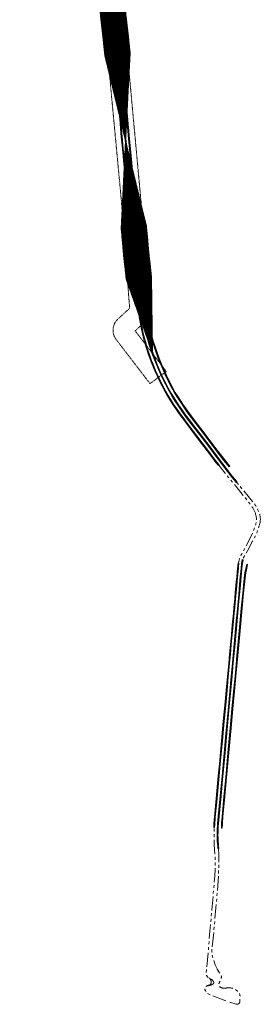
# Model space of a CAD drawing. Header units: metres. Extents: x 119281 to 119471, y 518617 to 521499.
# Tile 1 of 6: x 119281 to 119471, y 518617 to 519391. Entities that reach past the tile are written whole.
import ezdxf

# ---------------------------------------------------------------- set-up
doc = ezdxf.new("R2010")
doc.units = ezdxf.units.M
doc.header["$MEASUREMENT"] = 0
for name, pattern in [('DGN Style 2', [0.044195, 0.026517, -0.017678]), ('DGN Style 4', [0.070712, 0.035356, -0.017678, 0, -0.017678]), ('PHANTOM', [0.0635, 0.03175, -0.00635, 0.00635, -0.00635, 0.00635, -0.00635])]:
    doc.linetypes.add(name, pattern=pattern)
for name, color, linetype, lineweight in [('A_EM-VELD-BESTEMMINGSPLAN', 9, 'DGN Style 4', 0), ('A_EM-VELD-OBV-REVISIE', 6, 'DGN Style 2', 0), ('A_EM-VELD-OBV-REVISIE-ARCERING', 254, 'Continuous', 0), ('A_HS_MANTELBUIS', 1, 'Continuous', 0), ('A_HS_TRACE', 3, 'PHANTOM', 0)]:
    doc.layers.add(name, color=color, linetype=linetype, lineweight=lineweight)

msp = doc.modelspace()

# ---------------------------------------------------------------- hatches: boundary and pattern name
at = {"layer": 'A_EM-VELD-OBV-REVISIE-ARCERING'}
h = msp.add_hatch(dxfattribs=at)
h.set_pattern_fill('HATCH', color=256, style=0, pattern_type=2)
h.set_pattern_definition([(45, (119349.19362, 519442.59567), (-0.1767767, 0.1767767), [])])
h.paths.add_polyline_path([(119336.73, 519491.18), (119337.12, 519486.96), (119337.42, 519482.76), (119337.84, 519476.57), (119340.14, 519450.85), (119341.62, 519432.34), (119343.41, 519412.01), (119345.33, 519391.07), (119347.14, 519374.96), (119347.81, 519369.29), (119348.16, 519365.2), (119348.44, 519362.3), (119364.89, 519295.26), (119368.35, 519364.2), (119368.08, 519367), (119367.71, 519371.31), (119367.01, 519377.25), (119365.23, 519393.1), (119363.32, 519413.8), (119361.55, 519434.01), (119360.07, 519452.54), (119357.78, 519478.14), (119357.37, 519484.15), (119357.06, 519488.6), (119356.59, 519493.67), (119356.26, 519497.33), (119355.84, 519501.67), (119355.41, 519506.02), (119354.98, 519510.33), (119354.56, 519514.63), (119354.49, 519515.37), (119338.45, 519577.75), (119334.61, 519513.23), (119334.66, 519512.71), (119335.08, 519508.37), (119335.51, 519504.04), (119335.94, 519499.73), (119336.34, 519495.47), (119336.67, 519491.87)])
h = msp.add_hatch(dxfattribs=at)
h.set_pattern_fill('HATCH', color=256, style=0, pattern_type=2)
h.set_pattern_definition([(45, (119373.82892, 519217.13166), (-0.1767767, 0.1767767), [])])
h.paths.add_polyline_path([(119381.27, 519228.22), (119364.89, 519295.26), (119361.36, 519226.3), (119361.52, 519224.72), (119361.94, 519220.46), (119362.47, 519214.82), (119362.9, 519208.89), (119363.72, 519200.54), (119364.48, 519194.19), (119364.95, 519190.04), (119365.29, 519186.66), (119386.03, 519128.44), (119385.19, 519188.66), (119384.83, 519192.16), (119384.34, 519196.51), (119383.6, 519202.7), (119382.83, 519210.57), (119382.41, 519216.49), (119381.84, 519222.4), (119381.42, 519226.66)])

# ---------------------------------------------------------------- linework, layer by layer
at = {"layer": 'A_EM-VELD-BESTEMMINGSPLAN', "flags": 128}
msp.add_lwpolyline([(119322.3, 519835.41, -0.088022), (119322.51, 519837.86), (119342.49, 519913.4, 0.184346), (119341.85, 519928.4), (119304.6, 520021.6), (119341.9, 520065.99, 0.160715), (119344.23, 520071.81), (119346.6, 520109.91), (119383.79, 520289.83, 0.035689), (119384.82, 520297.63), (119386.03, 520317.45), (119386.11, 520321.56), (119387.88, 520350.66), (119394.68, 520462.73), (119398.7, 520529.15), (119403.51, 520607.5), (119404.38, 520622.18), (119404.64, 520625.97), (119404.65, 520626.11), (119411.09, 520716.52), (119411.93, 520727.32), (119416.52, 520794.37), (119426.12, 520952.6, 0.023171), (119426.14, 520954), (119426.55, 521086.01), (119400.08, 521086.37), (119389.82, 521032.5), (119389.8, 521032.32, 0.036568), (119389.74, 521030.84), (119390.15, 521018.45), (119389.34, 521002.74), (119388.48, 520990.38), (119387.53, 520975.36), (119385.91, 520950.18, 0.020941), (119385.9, 520949.31), (119386.29, 520932.21), (119376.44, 520777.07), (119375.2, 520766.29), (119373.59, 520760.82), (119365.61, 520742.66), (119364.15, 520739.02, 0.079249), (119363.11, 520734.4), (119362, 520717.14, 0.048099), (119362.06, 520715.22), (119363.56, 520703.62), (119362.26, 520677.62, 0.047516), (119362.34, 520675.74), (119364.81, 520658.06, 0.022314), (119364.97, 520657.17), (119366.82, 520649.24), (119363.15, 520584.01), (119363.13, 520583.41), (119362.79, 520561.94, -0.013612), (119362.78, 520561.72), (119356.18, 520452.91), (119351.22, 520371.17), (119349.85, 520340.32), (119340.82, 520331.85, 0.188825), (119337.69, 520325.27), (119337.26, 520319.29, 0.104172), (119337.82, 520315.21), (119342.87, 520301.14), (119329.97, 520100.23), (119328.38, 520074.77), (119301.49, 520042.77), (119299.57, 520040.85), (119297.36, 520039.27), (119285.41, 520032.09), (119285.15, 520031.88, 0.344083), (119282.31, 520019.9), (119327.15, 519922.1, -0.193862), (119327.27, 519918.33), (119327.19, 519918.11), (119306.9, 519841.43, 0.088428), (119306.32, 519834.44), (119330.52, 519577.64), (119361.49, 519248.5, 0.008402), (119361.5, 519248.38), (119368.04, 519163.81), (119358.77, 519155.26, 0.377158), (119357.14, 519139.56), (119357.2, 519139.47), (119359.53, 519136.47), (119384.09, 519104.51), (119396.94, 519114.06), (119372.35, 519146.02), (119379.25, 519152.38, 0.229471), (119384.03, 519164.56), (119380.73, 519207.18), (119338.99, 519658.33), (119322.3, 519835.41)], format="xyb", close=True, dxfattribs=at)
at = {"layer": 'A_EM-VELD-OBV-REVISIE', "flags": 128}
for points in [[(119356.59, 519493.67), (119356.59, 519493.68), (119357.06, 519488.6), (119357.37, 519484.15), (119357.78, 519478.14), (119360.07, 519452.54), (119361.55, 519434.01), (119363.32, 519413.8), (119365.23, 519393.1), (119367.01, 519377.25), (119367.71, 519371.31), (119368.08, 519367), (119368.35, 519364.2), (119364.89, 519295.26), (119348.44, 519362.3), (119348.16, 519365.2), (119347.81, 519369.29), (119347.14, 519374.96), (119345.33, 519391.07), (119343.41, 519412.01), (119341.62, 519432.34), (119340.14, 519450.85), (119337.84, 519476.57), (119337.42, 519482.76), (119337.12, 519486.96), (119336.67, 519491.87)], [(119381.27, 519228.22), (119364.89, 519295.26), (119361.36, 519226.3), (119361.52, 519224.72), (119361.94, 519220.46), (119362.47, 519214.82), (119362.9, 519208.89), (119363.72, 519200.54), (119364.48, 519194.19), (119364.95, 519190.04), (119365.29, 519186.66), (119386.03, 519128.44), (119385.19, 519188.66), (119384.83, 519192.16), (119384.34, 519196.51), (119383.6, 519202.7), (119382.83, 519210.57), (119382.41, 519216.49), (119381.84, 519222.4), (119381.42, 519226.66), (119381.27, 519228.22)]]:
    msp.add_lwpolyline(points, dxfattribs=at)
at = {"layer": 'A_EM-VELD-OBV-REVISIE-ARCERING', "flags": 128}
msp.add_lwpolyline([(119345.33, 519391.07), (119347.14, 519374.96), (119347.81, 519369.29), (119348.16, 519365.2), (119348.44, 519362.3), (119364.89, 519295.26), (119368.35, 519364.2), (119368.08, 519367), (119367.71, 519371.31), (119367.01, 519377.25), (119365.23, 519393.1)], dxfattribs=at)
msp.add_lwpolyline([(119381.27, 519228.22), (119364.89, 519295.26), (119361.36, 519226.3), (119361.52, 519224.72), (119361.94, 519220.46), (119362.47, 519214.82), (119362.9, 519208.89), (119363.72, 519200.54), (119364.48, 519194.19), (119364.95, 519190.04), (119365.29, 519186.66), (119386.03, 519128.44), (119385.19, 519188.66), (119384.83, 519192.16), (119384.34, 519196.51), (119383.6, 519202.7), (119382.83, 519210.57), (119382.41, 519216.49), (119381.84, 519222.4), (119381.42, 519226.66), (119381.27, 519228.22)], close=True, dxfattribs=at)
at = {"layer": 'A_HS_MANTELBUIS', "lineweight": 0}
for p, q in [((119356.73, 519376.06), (119357.07, 519376.1)), ((119356.73, 519376.06), (119357.41, 519370.26)), ((119357.42, 519376.15), (119357.07, 519376.1)), ((119357.42, 519376.15), (119358.11, 519370.34)), ((119355.75, 519363.02), (119356.1, 519363.03)), ((119355.75, 519363.02), (119355.83, 519360.38)), ((119356.45, 519363.04), (119356.1, 519363.03)), ((119356.45, 519363.04), (119356.53, 519360.4)), ((119357.41, 519370.26), (119358.03, 519363.33)), ((119358.03, 519363.33), (119358.72, 519355.95)), ((119358.11, 519370.34), (119358.73, 519363.39)), ((119358.73, 519363.39), (119359.41, 519356.02)), ((119361.21, 519364.68), (119361.56, 519364.7)), ((119361.21, 519364.68), (119361.68, 519356.11)), ((119361.91, 519364.72), (119361.56, 519364.7)), ((119361.91, 519364.72), (119362.38, 519356.16)), ((119355.83, 519360.38), (119355.91, 519357.67)), ((119355.91, 519357.67), (119355.93, 519356.93)), ((119355.93, 519356.93), (119356.01, 519355.9)), ((119356.01, 519355.9), (119356.76, 519347.43)), ((119356.53, 519360.4), (119356.61, 519357.69)), ((119356.61, 519357.69), (119356.63, 519356.97)), ((119356.63, 519356.97), (119356.71, 519355.96)), ((119356.71, 519355.96), (119357.46, 519347.49)), ((119358.72, 519355.95), (119359.73, 519345.25)), ((119359.41, 519356.02), (119360.43, 519345.32)), ((119361.68, 519356.11), (119361.88, 519353.52)), ((119362.38, 519356.16), (119362.58, 519353.58)), ((119356.76, 519347.43), (119357.75, 519337.46)), ((119357.46, 519347.49), (119358.45, 519337.53)), ((119361.88, 519353.52), (119362.75, 519343.91)), ((119362.58, 519353.58), (119363.45, 519343.97)), ((119359.73, 519345.25), (119360.92, 519333.17)), ((119360.43, 519345.32), (119361.61, 519333.24)), ((119362.75, 519343.91), (119364.08, 519330.12)), ((119363.45, 519343.97), (119364.77, 519330.19)), ((119357.75, 519337.46), (119358.68, 519327.94)), ((119358.45, 519337.53), (119359.38, 519328.01)), ((119360.92, 519333.17), (119361.66, 519325.32)), ((119361.61, 519333.24), (119362.36, 519325.39)), ((119358.68, 519327.94), (119359.38, 519320.83)), ((119359.38, 519328.01), (119360.08, 519320.9)), ((119361.66, 519325.32), (119362.98, 519311.49)), ((119362.36, 519325.39), (119363.67, 519311.56)), ((119364.08, 519330.12), (119365.27, 519317.6)), ((119364.77, 519330.19), (119365.96, 519317.66)), ((119359.38, 519320.83), (119360.19, 519312.44)), ((119360.08, 519320.9), (119360.88, 519312.51)), ((119365.27, 519317.6), (119366.39, 519305.76)), ((119365.96, 519317.66), (119367.09, 519305.83)), ((119360.19, 519312.44), (119361.21, 519301.42)), ((119360.88, 519312.51), (119361.91, 519301.48)), ((119362.98, 519311.49), (119363.88, 519302.11)), ((119363.67, 519311.56), (119364.57, 519302.18)), ((119361.21, 519301.42), (119361.71, 519295.89)), ((119361.91, 519301.48), (119362.41, 519295.95)), ((119363.88, 519302.11), (119365.03, 519290.09)), ((119364.57, 519302.18), (119365.72, 519290.15)), ((119366.39, 519305.76), (119367.23, 519296.87)), ((119367.09, 519305.83), (119367.93, 519296.94)), ((119361.71, 519295.89), (119362.35, 519289.03)), ((119362.41, 519295.95), (119363.05, 519289.1)), ((119367.23, 519296.87), (119368.26, 519286.26)), ((119367.93, 519296.94), (119368.95, 519286.32)), ((119362.35, 519289.03), (119363.15, 519280.25)), ((119363.05, 519289.1), (119363.85, 519280.32)), ((119365.03, 519290.09), (119365.82, 519281.64)), ((119365.72, 519290.15), (119366.52, 519281.71)), ((119368.26, 519286.26), (119369.33, 519275.02)), ((119368.95, 519286.32), (119370.02, 519275.09)), ((119363.15, 519280.25), (119364.19, 519269.05)), ((119363.85, 519280.32), (119364.89, 519269.12)), ((119365.82, 519281.64), (119366.51, 519274.35)), ((119366.52, 519281.71), (119367.21, 519274.42)), ((119366.51, 519274.35), (119367.3, 519266.06)), ((119367.21, 519274.42), (119367.99, 519266.13)), ((119369.33, 519275.02), (119370.5, 519262.58)), ((119370.02, 519275.09), (119371.19, 519262.65)), ((119364.19, 519269.05), (119365.2, 519258.69)), ((119364.89, 519269.12), (119365.9, 519258.76)), ((119367.3, 519266.06), (119368.06, 519257.92)), ((119367.99, 519266.13), (119368.76, 519257.98)), ((119370.5, 519262.58), (119371.94, 519247.23)), ((119371.19, 519262.65), (119372.64, 519247.29)), ((119365.2, 519258.69), (119366.23, 519248.04)), ((119365.9, 519258.76), (119366.93, 519248.11)), ((119368.06, 519257.92), (119368.9, 519249.17)), ((119368.76, 519257.98), (119369.6, 519249.24)), ((119366.23, 519248.04), (119367.03, 519239.84)), ((119366.93, 519248.11), (119367.72, 519239.9)), ((119368.9, 519249.17), (119369.88, 519238.82)), ((119369.6, 519249.24), (119370.58, 519238.89)), ((119371.94, 519247.23), (119373.16, 519234.37)), ((119372.64, 519247.29), (119373.86, 519234.43)), ((119367.03, 519239.84), (119367.86, 519231.01)), ((119367.72, 519239.9), (119368.56, 519231.08)), ((119369.88, 519238.82), (119371.04, 519226.55)), ((119370.58, 519238.89), (119371.73, 519226.62)), ((119373.16, 519234.37), (119373.45, 519231.25)), ((119373.45, 519231.25), (119373.83, 519227.5)), ((119373.86, 519234.43), (119374.15, 519231.32)), ((119374.15, 519231.32), (119374.53, 519227.57)), ((119367.86, 519231.01), (119368.44, 519225.22)), ((119368.44, 519225.22), (119368.79, 519225.26)), ((119368.56, 519231.08), (119369.14, 519225.29)), ((119369.14, 519225.29), (119368.79, 519225.26)), ((119371.04, 519226.55), (119371.54, 519221.4)), ((119371.73, 519226.62), (119372.24, 519221.46)), ((119373.83, 519227.5), (119374.18, 519227.54)), ((119374.53, 519227.57), (119374.18, 519227.54)), ((119371.54, 519221.4), (119372.09, 519215.62)), ((119372.24, 519221.46), (119372.79, 519215.69)), ((119372.79, 519215.69), (119372.44, 519215.66)), ((119372.09, 519215.62), (119372.44, 519215.66)), ((119373.31, 519201.58), (119373.66, 519201.62)), ((119373.31, 519201.58), (119373.74, 519198.01)), ((119374.01, 519201.66), (119373.66, 519201.62)), ((119374.01, 519201.66), (119374.43, 519198.09)), ((119373.74, 519198.01), (119374.23, 519193.84)), ((119374.23, 519193.84), (119374.62, 519190.32)), ((119374.43, 519198.09), (119374.92, 519193.92)), ((119374.92, 519193.92), (119375.31, 519190.4)), ((119371.25, 519187.21), (119371.59, 519187.29)), ((119371.25, 519187.21), (119372.71, 519181.45)), ((119371.93, 519187.38), (119371.59, 519187.29)), ((119371.93, 519187.38), (119373.41, 519181.57)), ((119374.62, 519190.32), (119375, 519186.44)), ((119375, 519186.44), (119375.28, 519183.34)), ((119375.31, 519190.4), (119375.7, 519186.51)), ((119375.7, 519186.51), (119375.97, 519183.41)), ((119377.57, 519188.4), (119377.92, 519188.44)), ((119377.57, 519188.4), (119378.55, 519180.55)), ((119378.27, 519188.48), (119377.92, 519188.44)), ((119378.27, 519188.48), (119379.25, 519180.63)), ((119372.71, 519181.45), (119373.2, 519177.16)), ((119373.2, 519177.16), (119373.71, 519172.12)), ((119373.41, 519181.57), (119373.9, 519177.24)), ((119373.9, 519177.24), (119374.41, 519172.18)), ((119375.28, 519183.34), (119375.6, 519179.86)), ((119375.6, 519179.86), (119375.92, 519176.42)), ((119375.97, 519183.41), (119376.29, 519179.93)), ((119376.29, 519179.93), (119376.62, 519176.49)), ((119378.55, 519180.55), (119379.48, 519172)), ((119379.25, 519180.63), (119380.17, 519172.08)), ((119373.71, 519172.12), (119373.97, 519169.34)), ((119373.97, 519169.34), (119374.17, 519167.36)), ((119374.41, 519172.18), (119374.67, 519169.4)), ((119374.67, 519169.4), (119374.87, 519167.43)), ((119375.92, 519176.42), (119376.22, 519173.28)), ((119376.22, 519173.28), (119376.57, 519169.54)), ((119376.57, 519169.54), (119376.91, 519166.46)), ((119376.62, 519176.49), (119376.92, 519173.35)), ((119376.92, 519173.35), (119377.27, 519169.62)), ((119377.27, 519169.62), (119377.61, 519166.54)), ((119379.48, 519172), (119380.03, 519167.03)), ((119380.17, 519172.08), (119380.72, 519167.11)), ((119374.17, 519167.36), (119374.36, 519165.5)), ((119374.36, 519165.5), (119374.51, 519164.1)), ((119374.51, 519164.1), (119374.8, 519161.91)), ((119374.8, 519161.91), (119375.01, 519160.31)), ((119374.87, 519167.43), (119375.06, 519165.57)), ((119375.06, 519165.57), (119375.21, 519164.18)), ((119375.21, 519164.18), (119375.49, 519162.01)), ((119375.49, 519162.01), (119375.7, 519160.4)), ((119376.91, 519166.46), (119377.05, 519165.19)), ((119377.05, 519165.19), (119377.62, 519160.82)), ((119377.61, 519166.54), (119377.75, 519165.27)), ((119377.75, 519165.27), (119378.32, 519160.92)), ((119380.03, 519167.03), (119380.28, 519164.86)), ((119380.28, 519164.86), (119380.58, 519162.68)), ((119380.58, 519162.68), (119380.87, 519160.5)), ((119380.72, 519167.11), (119380.98, 519164.94)), ((119380.98, 519164.94), (119381.27, 519162.77)), ((119381.27, 519162.77), (119381.57, 519160.6)), ((119375.01, 519160.31), (119375.19, 519159.09)), ((119375.19, 519159.09), (119375.52, 519156.99)), ((119375.52, 519156.99), (119375.99, 519154.24)), ((119375.7, 519160.4), (119375.88, 519159.2)), ((119375.88, 519159.2), (119376.21, 519157.1)), ((119375.99, 519154.24), (119376.53, 519151.26)), ((119376.21, 519157.1), (119376.68, 519154.37)), ((119376.68, 519154.37), (119377.22, 519151.39)), ((119377.62, 519160.82), (119378.25, 519156.74)), ((119378.25, 519156.74), (119379.11, 519152.08)), ((119378.32, 519160.92), (119378.94, 519156.85)), ((119378.94, 519156.85), (119379.79, 519152.22)), ((119380.87, 519160.5), (119381.23, 519158.32)), ((119381.23, 519158.32), (119381.83, 519154.92)), ((119381.57, 519160.6), (119381.93, 519158.43)), ((119381.83, 519154.92), (119382.56, 519151.24)), ((119381.93, 519158.43), (119382.52, 519155.05)), ((119382.52, 519155.05), (119383.24, 519151.39)), ((119376.53, 519151.26), (119377.09, 519148.44)), ((119377.09, 519148.44), (119377.82, 519145.09)), ((119377.22, 519151.39), (119377.78, 519148.59)), ((119377.78, 519148.59), (119378.5, 519145.24)), ((119379.11, 519152.08), (119379.84, 519148.69)), ((119379.79, 519152.22), (119380.52, 519148.85)), ((119379.84, 519148.69), (119381.1, 519143.39)), ((119380.52, 519148.85), (119381.78, 519143.57)), ((119382.56, 519151.24), (119383.2, 519148.35)), ((119383.2, 519148.35), (119384.5, 519143.11)), ((119383.24, 519151.39), (119383.89, 519148.52)), ((119383.89, 519148.52), (119385.18, 519143.29)), ((119377.82, 519145.09), (119378.47, 519142.29)), ((119378.47, 519142.29), (119379.24, 519139.32)), ((119378.5, 519145.24), (119379.15, 519142.45)), ((119379.15, 519142.45), (119379.92, 519139.5)), ((119379.24, 519139.32), (119379.97, 519136.63)), ((119379.92, 519139.5), (119380.65, 519136.82)), ((119381.1, 519143.39), (119382.1, 519139.65)), ((119381.78, 519143.57), (119382.77, 519139.84)), ((119382.1, 519139.65), (119383.53, 519134.79)), ((119382.77, 519139.84), (119384.19, 519134.99)), ((119384.5, 519143.11), (119385.7, 519138.8)), ((119385.18, 519143.29), (119386.38, 519139)), ((119385.7, 519138.8), (119387.34, 519133.46)), ((119386.38, 519139), (119388.01, 519133.67)), ((119379.97, 519136.63), (119380.56, 519134.58)), ((119380.56, 519134.58), (119381.28, 519132.21)), ((119380.65, 519136.82), (119381.23, 519134.77)), ((119381.23, 519134.77), (119381.95, 519132.42)), ((119381.28, 519132.21), (119382.91, 519127.26)), ((119381.95, 519132.42), (119383.58, 519127.49)), ((119383.53, 519134.79), (119384.76, 519131)), ((119384.19, 519134.99), (119385.42, 519131.23)), ((119384.76, 519131), (119386.14, 519127.09)), ((119385.42, 519131.23), (119386.8, 519127.33)), ((119387.34, 519133.46), (119388.69, 519129.43)), ((119388.01, 519133.67), (119389.35, 519129.66)), ((119382.91, 519127.26), (119384.67, 519122.46)), ((119383.58, 519127.49), (119385.32, 519122.71)), ((119386.14, 519127.09), (119387.1, 519124.53)), ((119386.8, 519127.33), (119387.76, 519124.78)), ((119387.1, 519124.53), (119388.86, 519120)), ((119387.76, 519124.78), (119389.51, 519120.26)), ((119388.69, 519129.43), (119390.57, 519124.34)), ((119389.35, 519129.66), (119391.22, 519124.59)), ((119390.57, 519124.34), (119393.27, 519117.68)), ((119391.22, 519124.59), (119393.91, 519117.96)), ((119384.67, 519122.46), (119385.81, 519119.53)), ((119385.32, 519122.71), (119386.46, 519119.79)), ((119385.81, 519119.53), (119387.83, 519114.7)), ((119386.46, 519119.79), (119388.47, 519114.97)), ((119388.86, 519120), (119390.66, 519115.65)), ((119389.51, 519120.26), (119391.31, 519115.92)), ((119390.66, 519115.65), (119392.23, 519112.06)), ((119391.31, 519115.92), (119392.87, 519112.35)), ((119393.27, 519117.68), (119396.03, 519111.52)), ((119393.91, 519117.96), (119396.67, 519111.82)), ((119387.83, 519114.7), (119389.67, 519110.58)), ((119388.47, 519114.97), (119390.3, 519110.88)), ((119389.67, 519110.58), (119391.92, 519105.9)), ((119390.3, 519110.88), (119392.55, 519106.21)), ((119392.23, 519112.06), (119394.31, 519107.64)), ((119392.87, 519112.35), (119394.94, 519107.94)), ((119394.31, 519107.64), (119396.14, 519104)), ((119394.94, 519107.94), (119396.76, 519104.32)), ((119396.03, 519111.52), (119398.99, 519105.44)), ((119396.67, 519111.82), (119399.61, 519105.76)), ((119391.92, 519105.9), (119393.66, 519102.49)), ((119392.55, 519106.21), (119394.28, 519102.82)), ((119393.66, 519102.49), (119396.01, 519098.13)), ((119394.28, 519102.82), (119396.62, 519098.47)), ((119396.14, 519104), (119398.08, 519100.36)), ((119396.76, 519104.32), (119398.69, 519100.7)), ((119398.08, 519100.36), (119400.13, 519096.76)), ((119398.69, 519100.7), (119400.73, 519097.11)), ((119398.99, 519105.44), (119401.1, 519101.47)), ((119399.61, 519105.76), (119401.72, 519101.79)), ((119401.1, 519101.47), (119403.33, 519097.28)), ((119401.72, 519101.79), (119403.93, 519097.63)), ((119396.01, 519098.13), (119397.81, 519094.98)), ((119396.62, 519098.47), (119398.42, 519095.33)), ((119397.81, 519094.98), (119399.7, 519091.84)), ((119398.42, 519095.33), (119400.29, 519092.2)), ((119400.13, 519096.76), (119401.9, 519093.82)), ((119400.29, 519092.2), (119402.65, 519088.48)), ((119400.73, 519097.11), (119402.5, 519094.18)), ((119401.9, 519093.82), (119403.7, 519090.98)), ((119402.5, 519094.18), (119404.29, 519091.37)), ((119403.33, 519097.28), (119405.66, 519093.68)), ((119403.93, 519097.63), (119406.24, 519094.06)), ((119405.66, 519093.68), (119409.32, 519088.01)), ((119406.24, 519094.06), (119409.91, 519088.41)), ((119399.7, 519091.84), (119402.06, 519088.1)), ((119402.06, 519088.1), (119405.33, 519083.27)), ((119402.65, 519088.48), (119405.9, 519083.67)), ((119403.7, 519090.98), (119405.95, 519087.57)), ((119404.29, 519091.37), (119406.53, 519087.96)), ((119405.95, 519087.57), (119408.7, 519083.59)), ((119406.53, 519087.96), (119409.27, 519083.99)), ((119409.32, 519088.01), (119413.2, 519082.49)), ((119409.91, 519088.41), (119413.76, 519082.91)), ((119405.33, 519083.27), (119407.14, 519080.72)), ((119405.9, 519083.67), (119407.7, 519081.12)), ((119407.14, 519080.72), (119409.54, 519077.44)), ((119407.7, 519081.12), (119410.1, 519077.86)), ((119408.7, 519083.59), (119411.56, 519079.6)), ((119409.27, 519083.99), (119412.13, 519080.01)), ((119409.54, 519077.44), (119411.39, 519074.99)), ((119410.1, 519077.86), (119411.95, 519075.41)), ((119411.56, 519079.6), (119415.28, 519074.63)), ((119412.13, 519080.01), (119415.84, 519075.06)), ((119413.2, 519082.49), (119419.95, 519073.57)), ((119413.76, 519082.91), (119420.5, 519073.99)), ((119411.39, 519074.99), (119415.98, 519068.9)), ((119411.95, 519075.41), (119416.54, 519069.33)), ((119415.28, 519074.63), (119420.08, 519068.32)), ((119415.84, 519075.06), (119420.64, 519068.74)), ((119415.98, 519068.9), (119419.61, 519064.12)), ((119416.54, 519069.33), (119420.17, 519064.55)), ((119419.95, 519073.57), (119425.34, 519066.49)), ((119420.5, 519073.99), (119425.89, 519066.91)), ((119420.64, 519068.74), (119425.32, 519062.62)), ((119419.61, 519064.12), (119424.65, 519057.53)), ((119420.08, 519068.32), (119424.76, 519062.2)), ((119420.17, 519064.55), (119425.2, 519057.95)), ((119424.76, 519062.2), (119430.83, 519054.32)), ((119425.32, 519062.62), (119431.39, 519054.74)), ((119425.34, 519066.49), (119434.67, 519054.19)), ((119425.89, 519066.91), (119435.23, 519054.61)), ((119424.65, 519057.53), (119428.97, 519051.81)), ((119425.2, 519057.95), (119429.53, 519052.23)), ((119430.83, 519054.32), (119435.97, 519047.63)), ((119431.39, 519054.74), (119436.52, 519048.05)), ((119434.67, 519054.19), (119442.07, 519044.43)), ((119435.23, 519054.61), (119442.62, 519044.86)), ((119428.97, 519051.81), (119433.26, 519046.11)), ((119429.53, 519052.23), (119433.82, 519046.53)), ((119433.26, 519046.11), (119435.23, 519043.53)), ((119433.82, 519046.53), (119435.79, 519043.95)), ((119435.97, 519047.63), (119445.19, 519035.45)), ((119436.52, 519048.05), (119445.75, 519035.88)), ((119435.23, 519043.53), (119435.9, 519042.66)), ((119435.79, 519043.95), (119436.44, 519043.1)), ((119435.9, 519042.66), (119437.92, 519040.19)), ((119436.44, 519043.1), (119438.46, 519040.63)), ((119437.92, 519040.19), (119438.19, 519040.41)), ((119438.46, 519040.63), (119438.19, 519040.41)), ((119442.07, 519044.43), (119445.19, 519040.72)), ((119442.62, 519044.86), (119445.72, 519041.17)), ((119445.19, 519040.72), (119446.48, 519039.2)), ((119445.72, 519041.17), (119447.01, 519039.66)), ((119446.48, 519039.2), (119446.75, 519039.43)), ((119447.01, 519039.66), (119446.75, 519039.43)), ((119445.19, 519035.45), (119448.31, 519031.39)), ((119445.75, 519035.88), (119448.86, 519031.82)), ((119448.31, 519031.39), (119450.27, 519028.92)), ((119448.86, 519031.82), (119450.82, 519029.36)), ((119450.27, 519028.92), (119452.2, 519026.53)), ((119450.82, 519029.36), (119452.74, 519026.97)), ((119452.2, 519026.53), (119452.47, 519026.75)), ((119452.74, 519026.97), (119452.47, 519026.75)), ((119453.43, 518963.68), (119452.74, 518956.7)), ((119453.43, 518963.68), (119453.78, 518963.65)), ((119454.13, 518963.62), (119453.44, 518956.63)), ((119454.13, 518963.62), (119453.78, 518963.65)), ((119456.23, 518963.55), (119455.8, 518959.11)), ((119456.36, 518964.38), (119456.23, 518963.55)), ((119456.65, 518966.19), (119456.36, 518964.38)), ((119456.92, 518963.46), (119456.49, 518959.04)), ((119456.65, 518966.19), (119457, 518966.14)), ((119457.05, 518964.27), (119456.92, 518963.46)), ((119457.35, 518966.08), (119457, 518966.14)), ((119457.35, 518966.08), (119457.05, 518964.27)), ((119459.55, 518959.32), (119460.25, 518962.55)), ((119460.23, 518959.17), (119460.93, 518962.4)), ((119460.25, 518962.55), (119460.59, 518962.47)), ((119460.93, 518962.4), (119460.59, 518962.47)), ((119452.74, 518956.7), (119452.34, 518952.36)), ((119453.44, 518956.63), (119453.04, 518952.3)), ((119455.2, 518952.71), (119454.36, 518943.57)), ((119455.89, 518952.65), (119455.06, 518943.51)), ((119455.8, 518959.11), (119455.2, 518952.71)), ((119456.49, 518959.04), (119455.89, 518952.65)), ((119458.28, 518951.7), (119458.53, 518953.9)), ((119458.53, 518953.9), (119458.85, 518956.07)), ((119458.85, 518956.07), (119459.55, 518959.32)), ((119458.97, 518951.62), (119459.23, 518953.81)), ((119459.23, 518953.81), (119459.54, 518955.95)), ((119459.54, 518955.95), (119460.23, 518959.17)), ((119452, 518948.7), (119451.19, 518940.12)), ((119452.69, 518948.64), (119451.88, 518940.06)), ((119452.34, 518952.36), (119452, 518948.7)), ((119453.04, 518952.3), (119452.69, 518948.64)), ((119457.12, 518939.98), (119458.28, 518951.7)), ((119457.81, 518939.91), (119458.97, 518951.62)), ((119451.19, 518940.12), (119450.5, 518932.69)), ((119451.88, 518940.06), (119451.2, 518932.63)), ((119453.92, 518938.78), (119453.16, 518930.5)), ((119454.61, 518938.72), (119453.85, 518930.44)), ((119454.36, 518943.57), (119453.92, 518938.78)), ((119455.06, 518943.51), (119454.61, 518938.72)), ((119455.97, 518928.15), (119457.12, 518939.98)), ((119456.67, 518928.08), (119457.81, 518939.91)), ((119450.5, 518932.69), (119450.14, 518928.74)), ((119451.2, 518932.63), (119450.84, 518928.68)), ((119453.16, 518930.5), (119452.63, 518924.8)), ((119453.85, 518930.44), (119453.33, 518924.73)), ((119449.71, 518924.16), (119448.85, 518914.94)), ((119450.41, 518924.09), (119449.55, 518914.87)), ((119450.14, 518928.74), (119449.71, 518924.16)), ((119450.84, 518928.68), (119450.41, 518924.09)), ((119452.63, 518924.8), (119452, 518918)), ((119453.33, 518924.73), (119452.7, 518917.93)), ((119454.3, 518910.23), (119455.97, 518928.15)), ((119454.99, 518910.16), (119456.67, 518928.08)), ((119448.85, 518914.94), (119448.14, 518907.33)), ((119449.55, 518914.87), (119448.84, 518907.26)), ((119452, 518918), (119450.34, 518900.05)), ((119452.7, 518917.93), (119451.03, 518899.98)), ((119448.14, 518907.33), (119447.4, 518899.42)), ((119448.84, 518907.26), (119448.09, 518899.35)), ((119452.53, 518890.77), (119454.3, 518910.23)), ((119453.23, 518890.71), (119454.99, 518910.16)), ((119447.4, 518899.42), (119446.7, 518891.94)), ((119448.09, 518899.35), (119447.4, 518891.88)), ((119450.34, 518900.05), (119448.96, 518885.09)), ((119451.03, 518899.98), (119449.66, 518885.02)), ((119446.7, 518891.94), (119446.04, 518884.9)), ((119447.4, 518891.88), (119446.74, 518884.84)), ((119451.27, 518877.31), (119452.53, 518890.77)), ((119451.96, 518877.25), (119453.23, 518890.71)), ((119446.04, 518884.9), (119445.02, 518873.99)), ((119446.74, 518884.84), (119445.72, 518873.93)), ((119448.96, 518885.09), (119447.74, 518871.62)), ((119449.66, 518885.02), (119448.44, 518871.56)), ((119449.88, 518862.67), (119451.27, 518877.31)), ((119450.58, 518862.61), (119451.96, 518877.25)), ((119445.02, 518873.99), (119444.34, 518866.51)), ((119445.72, 518873.93), (119445.03, 518866.44)), ((119447.74, 518871.62), (119445.78, 518850.68)), ((119448.44, 518871.56), (119446.48, 518850.62)), ((119444.34, 518866.51), (119443.23, 518854.54)), ((119445.03, 518866.44), (119443.93, 518854.48)), ((119448.64, 518848.89), (119449.88, 518862.67)), ((119449.34, 518848.83), (119450.58, 518862.61)), ((119443.23, 518854.54), (119441.79, 518839.14)), ((119443.93, 518854.48), (119442.49, 518839.08)), ((119445.78, 518850.68), (119443.57, 518826.74)), ((119446.48, 518850.62), (119444.27, 518826.68)), ((119447.29, 518833.92), (119448.64, 518848.89)), ((119447.99, 518833.86), (119449.34, 518848.83)), ((119441.79, 518839.14), (119440.36, 518823.83)), ((119442.49, 518839.08), (119441.05, 518823.77)), ((119445.49, 518814.48), (119447.29, 518833.92)), ((119446.19, 518814.41), (119447.99, 518833.86)), ((119440.36, 518823.83), (119438.67, 518805.72)), ((119441.05, 518823.77), (119439.37, 518805.66)), ((119443.57, 518826.74), (119442.43, 518814.08)), ((119444.27, 518826.68), (119443.13, 518814.01)), ((119442.43, 518814.08), (119440.78, 518796.14)), ((119443.13, 518814.01), (119441.48, 518796.08)), ((119443.7, 518795.03), (119445.49, 518814.48)), ((119444.4, 518794.97), (119446.19, 518814.41)), ((119438.67, 518805.72), (119437.79, 518796.2)), ((119439.37, 518805.66), (119438.49, 518796.14)), ((119437.79, 518796.2), (119436.71, 518784.61)), ((119438.49, 518796.14), (119437.41, 518784.54)), ((119440.78, 518796.14), (119439.33, 518780.44)), ((119441.48, 518796.08), (119440.03, 518780.37)), ((119442.31, 518780.16), (119443.7, 518795.03)), ((119443.01, 518780.1), (119444.4, 518794.97)), ((119436.71, 518784.61), (119435.88, 518775.63)), ((119437.41, 518784.54), (119436.58, 518775.56)), ((119435.88, 518775.63), (119434.78, 518763.75)), ((119436.58, 518775.56), (119435.48, 518763.69)), ((119439.33, 518780.44), (119437.85, 518764.31)), ((119440.03, 518780.37), (119438.55, 518764.25)), ((119440.82, 518764.08), (119442.31, 518780.16)), ((119441.52, 518764.01), (119443.01, 518780.1)), ((119434.43, 518759.53), (119434.39, 518758.96)), ((119434.46, 518759.95), (119434.43, 518759.53)), ((119434.5, 518760.53), (119434.46, 518759.95)), ((119434.56, 518761.29), (119434.5, 518760.53)), ((119434.65, 518762.32), (119434.56, 518761.29)), ((119434.78, 518763.75), (119434.65, 518762.32)), ((119435.13, 518759.48), (119435.09, 518758.91)), ((119435.16, 518759.9), (119435.13, 518759.48)), ((119435.2, 518760.48), (119435.16, 518759.9)), ((119435.26, 518761.23), (119435.2, 518760.48)), ((119435.35, 518762.25), (119435.26, 518761.23)), ((119435.48, 518763.69), (119435.35, 518762.25)), ((119437.85, 518764.31), (119437.32, 518758.55)), ((119438.55, 518764.25), (119438.02, 518758.49)), ((119440.38, 518758.5), (119440.43, 518759.74)), ((119440.43, 518759.74), (119440.82, 518764.08)), ((119441.08, 518758.47), (119441.13, 518759.7)), ((119441.13, 518759.7), (119441.52, 518764.01)), ((119434.28, 518756.55), (119434.25, 518755.67)), ((119434.25, 518755.67), (119434.6, 518755.65)), ((119434.3, 518757.18), (119434.28, 518756.55)), ((119434.34, 518758.17), (119434.3, 518757.18)), ((119434.39, 518758.96), (119434.34, 518758.17)), ((119434.94, 518755.64), (119434.6, 518755.65)), ((119434.98, 518756.53), (119434.94, 518755.64)), ((119435, 518757.15), (119434.98, 518756.53)), ((119435.04, 518758.14), (119435, 518757.15)), ((119435.09, 518758.91), (119435.04, 518758.14)), ((119436.92, 518751.41), (119436.91, 518749.65)), ((119436.98, 518753.59), (119436.92, 518751.41)), ((119437.06, 518755.23), (119436.98, 518753.59)), ((119437.16, 518756.73), (119437.06, 518755.23)), ((119437.32, 518758.55), (119437.16, 518756.73)), ((119437.62, 518751.4), (119437.61, 518749.66)), ((119437.68, 518753.57), (119437.62, 518751.4)), ((119437.75, 518755.19), (119437.68, 518753.57)), ((119437.85, 518756.67), (119437.75, 518755.19)), ((119438.02, 518758.49), (119437.85, 518756.67)), ((119440.27, 518755.25), (119440.38, 518758.5)), ((119440.27, 518755.25), (119440.62, 518755.23)), ((119440.97, 518755.22), (119440.62, 518755.23)), ((119440.97, 518755.22), (119441.08, 518758.47)), ((119436.91, 518749.65), (119436.95, 518747.41)), ((119436.95, 518747.41), (119437.07, 518744.99)), ((119437.07, 518744.99), (119437.22, 518742.9)), ((119437.61, 518749.66), (119437.65, 518747.43)), ((119437.65, 518747.43), (119437.77, 518745.03)), ((119437.77, 518745.03), (119437.92, 518742.96)), ((119437.22, 518742.9), (119437.4, 518740.86)), ((119437.4, 518740.86), (119437.55, 518739.1)), ((119437.55, 518739.1), (119437.9, 518739.13)), ((119438.24, 518739.16), (119437.9, 518739.13)), ((119437.92, 518742.96), (119438.1, 518740.92)), ((119438.1, 518740.92), (119438.24, 518739.16))]:
    msp.add_line(p, q, dxfattribs=at)
at = {"layer": 'A_HS_TRACE', "ltscale": 350, "flags": 128}
for points in [[(119447.05, 518618.3), (119451.97, 518616.77, 0.443191), (119454.9, 518618.95), (119454.97, 518622.37, 0.293471), (119451.63, 518628.17), (119450.63, 518628.69, 0.168104), (119443.95, 518629.52, -0.196038), (119439.35, 518630.24, -0.367251), (119438.6, 518633.71), (119439.86, 518636.42, 0.300079), (119439.52, 518640.43, -0.058118), (119436.93, 518644.64), (119435.43, 518647.85), (119434.24, 518651.03, -0.115354), (119432.98, 518660.8), (119434.36, 518674.21), (119435.89, 518692.52), (119437.12, 518705.13), (119438.01, 518717.31), (119438.27, 518726.49, 0.027535), (119438.2, 518734.43), (119437.9, 518739.13), (119437.69, 518741.65, -0.04489), (119437.54, 518757.08), (119437.67, 518758.52), (119437.93, 518761.4), (119438.2, 518764.28), (119438.47, 518767.19), (119438.74, 518770.1), (119439, 518773.04), (119439.27, 518775.98), (119439.54, 518778.93), (119439.82, 518781.88), (119440.1, 518784.86), (119440.38, 518787.83), (119440.65, 518790.82), (119440.92, 518793.8), (119441.19, 518796.79), (119441.46, 518799.78), (119441.74, 518802.77), (119442.02, 518805.76), (119442.29, 518808.76), (119442.57, 518811.75), (119442.84, 518814.74), (119443.1, 518817.73), (119443.37, 518820.73), (119443.65, 518823.72), (119443.92, 518826.71), (119444.2, 518829.7), (119444.48, 518832.7), (119444.77, 518835.68), (119445.04, 518838.68), (119445.33, 518841.66), (119445.6, 518844.66), (119445.87, 518847.65), (119446.13, 518850.65), (119446.41, 518853.64), (119446.69, 518856.63), (119446.97, 518859.62), (119447.26, 518862.61), (119447.54, 518865.6), (119447.82, 518868.6), (119448.09, 518871.59), (119448.35, 518874.58), (119448.63, 518877.57), (119448.9, 518880.57), (119449.17, 518883.56), (119449.45, 518886.55), (119449.73, 518889.54), (119450.01, 518892.54), (119450.28, 518895.52), (119450.55, 518898.52), (119450.82, 518901.51), (119451.1, 518904.5), (119451.38, 518907.49), (119451.65, 518910.49), (119451.93, 518913.48), (119452.21, 518916.47), (119452.49, 518919.46), (119452.76, 518922.45), (119453.04, 518925.42), (119453.31, 518928.4), (119453.59, 518931.37), (119453.86, 518934.33), (119454.13, 518937.28), (119454.4, 518940.22), (119454.67, 518943.14), (119454.94, 518946.05), (119455.21, 518948.95), (119455.47, 518951.84), (119455.73, 518954.73), (119456.01, 518957.63), (119456.28, 518960.52), (119456.56, 518963.42), (119457, 518966.14, -0.053668), (119458.08, 518968.47), (119461.89, 518974.83), (119464.61, 518980.46), (119468.18, 518987.07), (119470.79, 518995.27, 0.103395), (119470.39, 519002.06, 0.092624), (119464.9, 519011.94), (119452.47, 519026.75), (119449.6, 519030.31), (119446.93, 519033.73), (119444.31, 519037.2), (119441.69, 519040.68), (119439.07, 519044.15), (119436.43, 519047.6), (119433.78, 519051.06), (119431.11, 519054.53), (119428.42, 519058.01), (119425.74, 519061.5), (119423.05, 519065.01), (119420.36, 519068.53), (119417.67, 519072.07), (119414.97, 519075.62), (119412.29, 519079.19), (119409.67, 519082.81), (119407.1, 519086.48), (119404.61, 519090.21), (119402.2, 519094), (119399.88, 519097.85), (119397.69, 519101.78), (119395.61, 519105.77), (119393.64, 519109.81), (119391.77, 519113.9), (119390.01, 519118.04), (119388.36, 519122.22), (119386.76, 519126.41), (119385.25, 519130.63), (119383.86, 519134.89), (119382.59, 519139.17), (119381.44, 519143.48), (119380.39, 519147.81), (119379.45, 519152.15), (119378.64, 519156.51), (119377.97, 519160.87), (119377.4, 519165.23), (119376.92, 519169.58), (119376.51, 519173.92), (119376.1, 519178.24), (119375.7, 519182.54), (119375.32, 519186.83), (119374.89, 519191.1), (119374.41, 519195.35), (119373.66, 519201.62), (119372.86, 519209.73), (119372.44, 519215.66), (119371.89, 519221.43), (119371.47, 519225.69), (119371.06, 519229.93), (119370.67, 519234.18), (119370.27, 519238.43), (119369.86, 519242.71), (119369.46, 519247.03), (119369.04, 519251.38), (119368.62, 519255.75), (119368.2, 519260.15), (119367.79, 519264.57), (119367.37, 519269.01), (119366.95, 519273.47), (119366.52, 519277.93), (119366.1, 519282.41), (119365.67, 519286.89), (119365.26, 519291.37), (119364.83, 519295.85), (119364.4, 519300.33), (119363.97, 519304.81), (119363.54, 519309.29), (119363.11, 519313.76), (119362.68, 519318.24), (119362.26, 519322.7), (119361.84, 519327.16), (119361.42, 519331.6), (119360.99, 519336.01), (119360.56, 519340.4), (119360.13, 519344.76), (119359.71, 519349.1), (119359.3, 519353.4), (119358.91, 519357.67), (119358.52, 519361.89), (119358.12, 519366.1), (119357.76, 519370.3), (119357.07, 519376.1), (119355.28, 519392.09), (119353.37, 519412.91), (119351.58, 519433.18), (119350.11, 519451.69), (119347.81, 519477.36), (119347.4, 519483.45), (119347.09, 519487.78), (119346.69, 519492.09), (119346.3, 519496.4), (119345.89, 519500.7), (119345.46, 519505.03), (119345.03, 519509.35), (119344.61, 519513.67), (119344.2, 519517.98), (119343.79, 519522.28), (119343.37, 519526.6), (119342.96, 519530.96), (119342.54, 519535.35), (119342.12, 519539.77), (119341.7, 519544.21), (119341.27, 519548.66), (119340.83, 519553.12), (119340.39, 519557.59), (119339.96, 519562.07), (119339.53, 519566.55), (119339.1, 519571.03), (119338.67, 519575.51), (119338.22, 519579.98), (119337.76, 519584.45), (119337.33, 519588.91), (119336.92, 519593.36), (119336.54, 519597.78), (119336.14, 519602.18), (119335.72, 519606.56), (119335.31, 519610.9), (119334.89, 519615.21), (119334.47, 519619.51), (119334.05, 519623.82), (119333.64, 519628.13), (119333.24, 519632.45), (119332.85, 519636.77), (119332.48, 519641.1), (119332.12, 519645.43), (119331.77, 519649.77), (119331.25, 519654.06), (119330.71, 519658.1), (119330.12, 519661.82, -0.001657), (119329.52, 519665.99, -0.035492), (119328.98, 519670.64), (119328.9, 519672.29)], [(119443.86, 518619.43), (119432.46, 518623.72), (119429.19, 518625.33, -0.162121), (119427.25, 518628.92, -0.393383), (119428.54, 518630.91), (119431.32, 518631.6, 0.049592), (119433.61, 518632.6, 0.371727), (119434.2, 518634.16, 0.127663), (119432.64, 518636.23), (119431.03, 518637.23, -0.346191), (119428.37, 518641.33), (119430.07, 518659.93), (119431.26, 518674.22), (119432.74, 518690.97), (119434.33, 518708.8), (119435.13, 518717.51), (119435.38, 518723.03, 0.026812), (119435.19, 518734.64), (119434.65, 518742.31), (119434.6, 518755.65), (119434.69, 518758.16), (119434.81, 518759.96), (119434.97, 518762.28), (119435.24, 518764.86), (119435.64, 518769.2), (119436.04, 518773.56), (119436.38, 518777.13), (119436.9, 518782.68), (119437.54, 518789.75), (119438.34, 518798.26), (119439.21, 518807.7), (119439.75, 518813.41), (119440.51, 518821.34), (119441.2, 518829.08), (119442.04, 518838.06), (119442.88, 518847.02), (119444.05, 518859.57), (119444.94, 518869.28), (119445.74, 518877.88), (119447.16, 518893.09), (119448.3, 518905.37), (119450.09, 518924.42), (119451.59, 518940.63), (119452.94, 518955.04), (119453.78, 518963.65), (119454.26, 518965.77, -0.055866), (119456.58, 518971.19), (119459.74, 518976.74), (119461.37, 518979.84), (119465.03, 518987.78), (119466.72, 518992.01, 0.119597), (119467.83, 518999.03, 0.127247), (119464.25, 519008.05), (119462.22, 519010.88), (119458.17, 519015.86), (119451.9, 519023.57), (119442.91, 519034.43), (119438.19, 519040.41), (119436.17, 519042.88), (119433.54, 519046.32), (119430.92, 519049.8), (119428.29, 519053.3), (119425.64, 519056.8), (119422.98, 519060.3), (119420.29, 519063.81), (119417.6, 519067.34), (119414.92, 519070.89), (119412.23, 519074.45), (119409.54, 519078.02), (119406.9, 519081.63), (119404.33, 519085.31), (119401.85, 519089.05), (119399.47, 519092.86), (119397.19, 519096.73), (119395.01, 519100.66), (119392.93, 519104.65), (119390.93, 519108.69), (119389.04, 519112.77), (119387.26, 519116.9), (119385.57, 519121.06), (119383.98, 519125.26), (119382.51, 519129.49), (119381.16, 519133.76), (119379.93, 519138.06), (119378.81, 519142.37), (119377.8, 519146.71), (119376.92, 519151.06), (119376.13, 519155.42), (119375.43, 519159.78), (119374.86, 519164.14), (119374.4, 519168.5), (119373.99, 519172.86), (119373.55, 519177.2), (119373.06, 519181.51), (119371.59, 519187.29), (119370.86, 519192.89), (119370.1, 519208.6), (119368.79, 519225.26), (119367.97, 519233.45), (119367.58, 519237.73), (119367.17, 519242.01), (119366.75, 519246.32), (119366.33, 519250.66), (119365.91, 519255.03), (119365.48, 519259.43), (119365.04, 519263.85), (119364.61, 519268.3), (119364.2, 519272.76), (119363.79, 519277.23), (119363.37, 519281.7), (119362.96, 519286.19), (119362.55, 519290.67), (119362.13, 519295.15), (119361.73, 519299.63), (119361.32, 519304.11), (119360.9, 519308.59), (119360.48, 519313.07), (119360.05, 519317.54), (119359.62, 519322.01), (119359.18, 519326.46), (119358.75, 519330.89), (119358.32, 519335.3), (119357.88, 519339.69), (119357.45, 519344.06), (119357.02, 519348.39), (119356.63, 519352.69), (119356.28, 519356.95), (119356.1, 519363.03), (119354.81, 519369.48), (119352.68, 519390.29), (119350.62, 519412.31), (119348.86, 519432.43), (119347.35, 519449.88), (119345.84, 519467.69), (119344.79, 519478.57), (119343.91, 519492.52), (119343.04, 519499.55), (119342.68, 519503.84), (119342.26, 519508.15), (119341.81, 519512.48), (119341.35, 519516.8), (119340.9, 519521.12), (119340.47, 519525.45), (119340.04, 519529.79), (119339.61, 519534.16), (119339.18, 519538.57), (119338.76, 519543), (119338.35, 519547.44), (119337.93, 519551.9), (119337.51, 519556.37), (119337.08, 519560.84), (119336.66, 519565.32), (119336.23, 519569.8), (119335.79, 519574.28), (119335.36, 519578.76), (119334.93, 519583.23), (119334.48, 519587.68), (119334.05, 519592.13), (119333.63, 519596.56), (119333.22, 519600.98), (119332.79, 519605.36), (119332.37, 519609.7), (119331.96, 519614.01), (119331.55, 519618.32), (119331.15, 519622.64), (119330.76, 519626.97), (119330.39, 519631.29), (119330.05, 519635.6), (119329.65, 519639.18), (119328.03, 519654.25, 0.006695), (119327.69, 519658.2, 0.044941), (119326.93, 519662.38, -0.023171), (119326.61, 519663.91), (119326.55, 519664.36)], [(119430.57, 518637.42), (119430.78, 518637.25, -0.089899), (119431.77, 518636.05, -0.220789), (119432.1, 518633.17, -0.311906), (119430.26, 518631.7, 0.118717), (119428.97, 518631.28, -0.016452), (119428.04, 518630.69)]]:
    msp.add_lwpolyline(points, format="xyb", dxfattribs=at)
at = {"layer": 'A_HS_TRACE', "ltscale": 1000}
for points in [[(119374.18, 519227.54), (119373.9, 519230.19), (119373.51, 519234.4), (119373.11, 519238.66), (119372.7, 519242.94), (119372.29, 519247.26), (119371.88, 519251.62), (119371.47, 519256), (119371.05, 519260.4), (119370.64, 519264.83), (119369.8, 519273.74), (119369.37, 519278.21), (119368.95, 519282.69), (119368.52, 519287.17), (119368.08, 519291.65), (119367.65, 519296.13), (119367.23, 519300.61), (119366.81, 519305.09), (119366.38, 519309.57), (119365.95, 519314.04), (119365.53, 519318.52), (119365.11, 519322.98), (119364.69, 519327.42), (119364.26, 519331.85), (119363.83, 519336.25), (119363.41, 519340.62), (119363, 519344.97), (119362.6, 519349.28), (119362.23, 519353.55), (119361.9, 519357.8), (119361.56, 519364.7)], [(119446.75, 519039.43), (119442.84, 519043.99), (119440.22, 519047.44), (119437.59, 519050.91), (119434.95, 519054.4), (119432.31, 519057.9), (119429.65, 519061.42), (119426.96, 519064.94), (119424.27, 519068.46), (119421.57, 519072), (119418.88, 519075.56), (119416.18, 519079.12), (119413.48, 519082.7), (119410.87, 519086.35), (119408.36, 519090.07), (119405.95, 519093.87), (119403.63, 519097.72), (119401.41, 519101.63), (119399.3, 519105.6), (119397.3, 519109.63), (119395.4, 519113.71), (119393.59, 519117.82), (119391.87, 519121.97), (119390.24, 519126.15), (119388.72, 519130.37), (119387.33, 519134.62), (119386.04, 519138.9), (119384.84, 519143.2), (119383.75, 519147.52), (119382.78, 519151.85), (119381.94, 519156.2), (119381.22, 519160.55), (119380.63, 519164.9), (119380.12, 519169.24), (119379.66, 519173.58), (119379.18, 519177.92), (119378.73, 519182.25), (119377.92, 519188.44)], [(119440.62, 518755.23), (119440.68, 518757.25), (119440.78, 518759.72), (119441.04, 518762.6), (119441.3, 518765.49), (119441.57, 518768.39), (119441.83, 518771.31), (119442.11, 518774.24), (119442.38, 518777.18), (119442.66, 518780.13), (119442.94, 518783.09), (119443.21, 518786.06), (119443.49, 518789.04), (119443.77, 518792.01), (119444.05, 518795), (119444.33, 518797.99), (119444.61, 518800.98), (119444.88, 518803.97), (119445.14, 518806.97), (119445.42, 518809.96), (119445.7, 518812.95), (119445.98, 518815.94), (119446.26, 518818.94), (119446.54, 518821.92), (119446.81, 518824.92), (119447.09, 518827.91), (119447.37, 518830.9), (119447.64, 518833.89), (119447.91, 518836.89), (119448.18, 518839.88), (119448.45, 518842.87), (119448.72, 518845.86), (119448.99, 518848.86), (119449.26, 518851.85), (119449.53, 518854.84), (119449.81, 518857.83), (119450.09, 518860.83), (119450.37, 518863.81), (119450.64, 518866.81), (119450.93, 518869.8), (119451.2, 518872.79), (119451.48, 518875.78), (119451.75, 518878.78), (119452.03, 518881.77), (119452.3, 518884.76), (119452.59, 518887.75), (119452.88, 518890.74), (119453.16, 518893.73), (119453.43, 518896.73), (119453.69, 518899.72), (119453.96, 518902.72), (119454.22, 518905.7), (119454.51, 518908.7), (119454.78, 518911.69), (119455.06, 518914.68), (119455.34, 518917.67), (119455.62, 518920.66), (119455.9, 518923.64), (119456.18, 518926.63), (119456.46, 518929.6), (119456.74, 518932.57), (119457.02, 518935.52), (119457.32, 518938.47), (119457.61, 518941.42), (119457.9, 518944.36), (119458.19, 518947.28), (119458.48, 518950.21), (119458.77, 518953.11), (119459.19, 518956.01), (119460.59, 518962.47)]]:
    msp.add_lwpolyline(points, dxfattribs=at)

doc.saveas('drawing.dxf')
